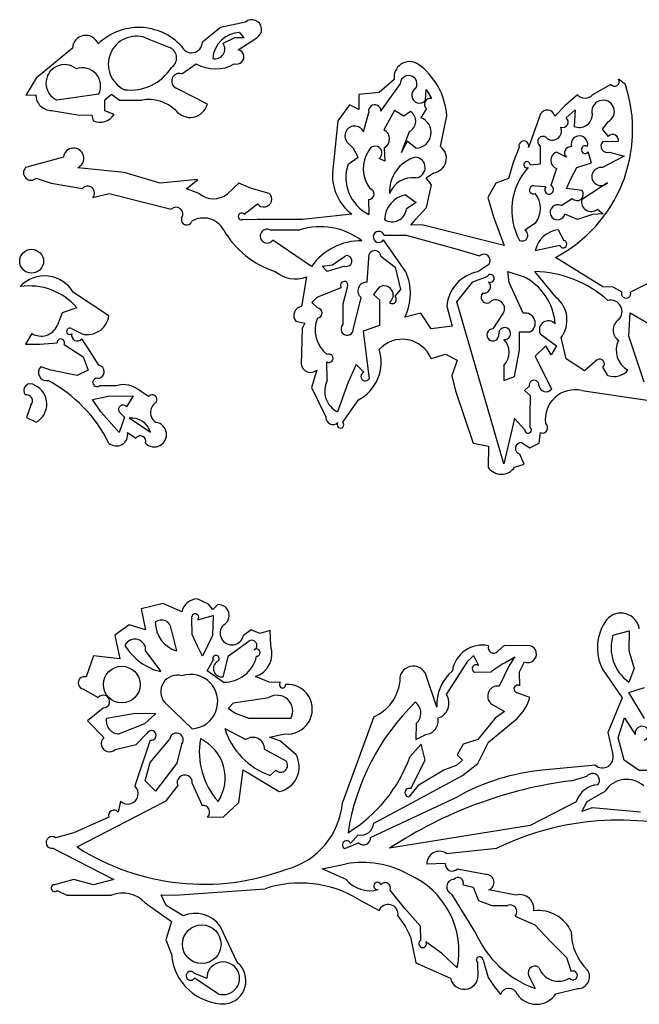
# Model space of a CAD drawing. Extents: x 0.1 to 7.7, y 0.72 to 10.33.
# Tile 5 of 12: x 4.03 to 5.69, y 2.6 to 5.24. Entities that reach past the tile are written whole.
import ezdxf

# ---------------------------------------------------------------- set-up
doc = ezdxf.new("R2010")
doc.units = 0

msp = doc.modelspace()

# ---------------------------------------------------------------- linework, layer by layer
at = {"layer": 'Default', "color": 162, "linetype": 'CONTINUOUS'}
for p, q in [((4.569151, 5.21457), (4.52074, 5.175436)), ((4.635829, 5.229183), (4.569151, 5.21457)), ((4.368835, 5.187517), (4.435244, 5.160687)), ((4.606215, 5.187517), (4.575648, 5.172503)), ((4.63169, 5.187294), (4.606215, 5.187517)), ((4.616495, 5.155498), (4.666192, 5.187611)), ((4.620324, 5.201544), (4.63169, 5.187294)), ((4.173607, 5.159734), (4.077007, 5.079655)), ((4.465758, 5.091119), (4.504422, 5.118072)), ((4.077007, 5.079655), (4.058223, 5.048137)), ((5.033015, 5.075759), (4.993204, 5.040938)), ((4.997695, 4.991461), (5.049406, 5.062986)), ((5.6122, 5.062516), (5.563147, 5.035154)), ((5.650549, 5.062095), (5.632406, 5.076779)), ((4.058223, 5.048137), (4.049557, 5.034124)), ((4.049557, 5.034124), (4.075642, 5.035263)), ((4.243972, 5.036781), (4.131944, 5.020849)), ((4.260198, 5.021467), (4.277886, 5.036474)), ((4.277886, 5.036474), (4.299227, 5.020849)), ((4.534075, 5.009846), (4.450906, 5.052955)), ((4.938837, 5.035493), (4.938475, 4.995555)), ((4.993204, 5.040938), (4.938837, 5.035493)), ((5.116821, 5.020266), (5.11814, 5.048707)), ((5.11814, 5.048707), (5.132959, 5.025099)), ((5.52237, 5.034738), (5.490118, 5.006317)), ((4.260401, 4.992043), (4.260198, 5.021467)), ((4.299227, 5.020849), (4.359193, 5.020849)), ((4.91401, 5.008527), (4.882674, 4.965741)), ((4.938475, 4.995555), (4.91401, 5.008527)), ((5.490118, 5.006317), (5.462087, 4.977799)), ((4.117599, 4.993064), (4.186832, 4.981399)), ((4.186832, 4.981399), (4.225401, 4.98021)), ((4.225401, 4.98021), (4.229167, 4.965294)), ((4.284998, 4.982608), (4.260401, 4.992043)), ((4.950813, 4.93632), (4.965278, 4.987957)), ((5.03409, 4.993085), (5.005505, 4.940996)), ((5.059101, 4.977758), (5.03409, 4.993085)), ((5.077032, 4.990129), (5.059101, 4.977758)), ((5.119015, 4.998216), (5.104167, 4.973381)), ((5.156985, 4.896505), (5.173611, 4.979138)), ((5.424027, 4.983929), (5.392106, 4.894366)), ((5.492118, 4.97379), (5.516219, 4.994679)), ((5.516219, 4.994679), (5.513568, 4.950601)), ((4.882674, 4.965741), (4.868056, 4.826142)), ((5.603501, 4.96281), (5.588597, 4.942914)), ((5.052645, 4.880429), (5.073654, 4.93686)), ((5.588597, 4.942914), (5.604726, 4.923202)), ((4.924613, 4.891322), (4.909454, 4.906371)), ((5.067711, 4.911404), (5.052645, 4.880429)), ((5.090872, 4.892361), (5.067711, 4.911404)), ((5.423918, 4.850521), (5.423611, 4.897852)), ((5.631299, 4.909265), (5.590498, 4.909933)), ((4.937077, 4.868382), (4.924613, 4.891322)), ((5.005936, 4.892965), (5.007971, 4.857525)), ((5.366511, 4.895219), (5.35056, 4.853602)), ((5.493341, 4.868412), (5.466885, 4.882035)), ((5.560308, 4.853514), (5.551406, 4.882158)), ((5.64718, 4.871089), (5.589183, 4.84033)), ((5.608613, 4.88196), (5.64718, 4.871089)), ((4.149354, 4.868662), (4.048609, 4.840566)), ((4.910152, 4.849519), (4.937077, 4.868382)), ((5.007971, 4.857525), (4.992764, 4.864526)), ((5.35056, 4.853602), (5.338321, 4.811614)), ((5.395965, 4.847897), (5.423918, 4.850521)), ((5.52128, 4.84065), (5.560308, 4.853514)), ((4.311376, 4.827088), (4.187654, 4.840152)), ((4.40832, 4.798626), (4.311376, 4.827088)), ((5.118204, 4.812647), (5.138183, 4.826545)), ((5.466232, 4.837992), (5.451389, 4.792351)), ((5.505886, 4.81197), (5.52128, 4.84065)), ((4.076862, 4.812523), (4.116401, 4.798626)), ((4.116401, 4.798626), (4.200657, 4.78472)), ((4.508399, 4.808952), (4.40832, 4.798626)), ((4.478363, 4.783471), (4.508399, 4.808952)), ((4.617868, 4.798797), (4.587479, 4.770196)), ((4.652096, 4.784738), (4.617868, 4.798797)), ((5.132934, 4.793899), (5.118204, 4.812647)), ((5.119064, 4.733585), (5.132934, 4.793899)), ((5.304386, 4.798857), (5.283246, 4.760648)), ((5.338321, 4.811614), (5.304386, 4.798857)), ((5.437883, 4.788955), (5.409918, 4.790695)), ((5.493736, 4.784247), (5.505886, 4.81197)), ((5.602697, 4.799419), (5.533762, 4.75461)), ((4.228139, 4.760353), (4.271898, 4.77151)), ((4.271898, 4.77151), (4.437619, 4.72907)), ((4.512452, 4.771415), (4.478363, 4.783471)), ((4.699536, 4.771505), (4.652096, 4.784738)), ((5.063148, 4.767981), (5.091793, 4.746999)), ((5.535613, 4.77887), (5.493736, 4.784247)), ((4.632084, 4.715451), (4.668028, 4.743648)), ((4.964382, 4.755033), (4.965278, 4.715293)), ((5.091793, 4.746999), (5.066006, 4.729774)), ((5.283246, 4.760648), (5.298611, 4.708572)), ((5.478692, 4.738686), (5.508364, 4.757738)), ((4.919542, 4.715814), (4.788528, 4.701404)), ((5.090767, 4.702258), (5.119064, 4.733585)), ((5.522385, 4.701333), (5.488896, 4.715668)), ((5.562689, 4.715293), (5.522385, 4.701333)), ((5.591199, 4.716849), (5.562689, 4.715293)), ((5.576178, 4.729182), (5.591199, 4.716849)), ((4.666861, 4.701404), (4.627086, 4.70093)), ((4.788528, 4.701404), (4.666861, 4.701404)), ((5.077953, 4.686698), (5.090767, 4.702258)), ((5.107244, 4.687747), (5.077953, 4.686698)), ((5.326726, 4.632376), (5.107244, 4.687747)), ((5.298611, 4.708572), (5.326726, 4.632376)), ((5.410726, 4.692002), (5.381661, 4.673289)), ((4.701718, 4.673626), (4.781346, 4.673626)), ((5.005976, 4.659737), (5.064885, 4.659888)), ((5.064885, 4.659888), (5.200895, 4.622328)), ((5.470738, 4.674186), (5.48618, 4.645862)), ((4.8125, 4.576404), (4.708637, 4.64665)), ((5.064221, 4.561867), (5.004314, 4.646838)), ((5.200895, 4.622328), (5.260692, 4.604181)), ((5.475159, 4.631959), (5.409722, 4.61807)), ((4.840518, 4.576615), (4.868576, 4.580474)), ((4.868576, 4.580474), (4.902737, 4.60495)), ((4.961048, 4.533721), (4.965278, 4.59808)), ((4.997579, 4.603729), (5.0357, 4.573893)), ((5.28571, 4.581163), (5.256235, 4.562009)), ((5.589977, 4.521252), (5.463765, 4.600271)), ((4.854167, 4.562515), (4.840518, 4.576615)), ((4.900722, 4.576796), (4.854167, 4.562515)), ((5.0357, 4.573893), (5.050322, 4.514942)), ((5.336809, 4.562796), (5.377468, 4.54963)), ((5.340278, 4.533418), (5.336809, 4.562796)), ((5.466353, 4.492521), (5.408849, 4.56249)), ((4.79875, 4.548475), (4.78575, 4.469078)), ((5.2003, 4.481221), (5.243317, 4.534964)), ((5.243317, 4.534964), (5.281022, 4.548938)), ((5.377669, 4.451012), (5.340278, 4.533418)), ((5.745862, 4.548626), (5.66457, 4.507358)), ((4.270836, 4.44447), (4.176079, 4.506293)), ((4.8277, 4.493667), (4.891746, 4.519827)), ((4.907776, 4.520186), (4.895833, 4.475251)), ((4.993133, 4.520922), (4.977469, 4.501305)), ((4.977469, 4.501305), (4.993958, 4.487315)), ((5.050322, 4.514942), (5.03443, 4.496621)), ((5.618244, 4.520624), (5.589977, 4.521252)), ((5.640506, 4.507902), (5.618244, 4.520624)), ((4.813418, 4.479689), (4.8277, 4.493667)), ((4.828004, 4.465368), (4.813418, 4.479689)), ((4.895833, 4.475251), (4.895833, 4.420726)), ((4.923869, 4.40645), (4.945006, 4.493182)), ((4.993958, 4.487315), (4.993569, 4.41849)), ((5.326389, 4.048624), (5.2003, 4.481221)), ((4.146373, 4.451817), (4.132617, 4.417363)), ((4.185577, 4.465952), (4.146373, 4.451817)), ((5.104532, 4.450943), (5.061476, 4.440748)), ((5.131944, 4.409736), (5.104532, 4.450943)), ((5.173611, 4.469972), (5.188248, 4.416797)), ((5.297071, 4.409107), (5.324062, 4.450566)), ((5.659722, 4.389538), (5.663236, 4.452432)), ((5.663236, 4.452432), (5.712156, 4.423388)), ((4.769975, 4.429791), (4.794814, 4.424653)), ((4.794814, 4.424653), (4.787186, 4.410402)), ((4.065345, 4.396853), (4.04827, 4.368484)), ((4.170909, 4.409923), (4.199551, 4.395752)), ((4.787186, 4.410402), (4.784722, 4.315364)), ((4.993569, 4.41849), (4.950577, 4.40318)), ((4.950577, 4.40318), (4.966272, 4.275497)), ((5.188248, 4.416797), (5.131944, 4.409736)), ((5.367483, 4.401401), (5.395482, 4.40097)), ((5.368056, 4.352687), (5.367483, 4.401401)), ((5.423217, 4.396354), (5.466305, 4.364228)), ((4.086635, 4.36807), (4.132506, 4.37183)), ((4.214788, 4.358464), (4.19843, 4.382971)), ((5.492078, 4.328904), (5.478763, 4.386325)), ((5.701049, 4.266943), (5.659722, 4.389538)), ((4.04827, 4.368484), (4.086635, 4.36807)), ((4.151483, 4.367815), (4.20233, 4.334938)), ((4.2439, 4.312027), (4.214788, 4.358464)), ((5.354314, 4.282384), (5.368056, 4.352687)), ((5.438056, 4.364263), (5.409722, 4.33612)), ((5.452693, 4.339472), (5.438056, 4.364263)), ((5.466305, 4.364228), (5.452693, 4.339472)), ((4.20233, 4.334938), (4.215279, 4.298791)), ((4.854167, 4.270947), (4.853249, 4.320805)), ((5.131417, 4.330427), (5.170366, 4.341316)), ((5.170366, 4.341316), (5.201726, 4.325987)), ((5.201726, 4.325987), (5.186915, 4.28386)), ((5.409722, 4.33612), (5.453055, 4.248285)), ((5.541311, 4.296892), (5.492078, 4.328904)), ((5.575617, 4.326422), (5.541311, 4.296892)), ((4.116045, 4.298513), (4.08927, 4.308109)), ((4.18649, 4.284736), (4.116045, 4.298513)), ((4.215279, 4.298791), (4.18649, 4.284736)), ((4.826196, 4.298799), (4.812116, 4.252733)), ((4.931244, 4.314239), (4.909722, 4.267223)), ((4.952382, 4.293956), (4.931244, 4.314239)), ((5.326389, 4.311421), (5.326244, 4.271005)), ((5.604167, 4.284736), (5.590278, 4.306542)), ((4.909722, 4.267223), (4.881944, 4.187513)), ((5.186915, 4.28386), (5.196793, 4.24351)), ((5.326244, 4.271005), (5.354314, 4.282384)), ((4.289565, 4.256958), (4.245713, 4.256958)), ((4.376814, 4.228668), (4.355233, 4.242522)), ((4.812116, 4.252733), (4.850185, 4.174158)), ((5.196793, 4.24351), (5.243716, 4.103699)), ((5.393579, 4.25629), (5.38119, 4.244224)), ((5.38119, 4.244224), (5.395988, 4.231597)), ((5.534132, 4.244341), (5.732686, 4.21558)), ((4.227482, 4.220755), (4.268807, 4.22918)), ((4.249627, 4.187439), (4.227482, 4.220755)), ((4.268807, 4.22918), (4.33577, 4.230183)), ((4.33577, 4.230183), (4.317826, 4.200862)), ((4.895685, 4.159566), (4.9375, 4.219473)), ((5.395988, 4.231597), (5.395833, 4.178508)), ((4.0625, 4.2055), (4.051022, 4.172657)), ((4.298611, 4.131958), (4.249627, 4.187439)), ((4.298584, 4.187541), (4.312504, 4.173299)), ((4.051022, 4.172657), (4.076389, 4.159736)), ((4.312504, 4.173299), (4.298611, 4.131958)), ((4.381944, 4.131958), (4.325093, 4.170831)), ((5.354647, 4.169278), (5.326389, 4.048624)), ((5.38204, 4.13938), (5.354647, 4.169278)), ((5.395833, 4.178508), (5.395833, 4.146143)), ((4.320668, 4.132554), (4.343041, 4.117069)), ((5.419973, 4.103603), (5.423541, 4.131884)), ((5.243716, 4.103699), (5.285315, 4.095984)), ((5.285315, 4.095984), (5.283751, 4.03972)), ((5.373314, 4.105129), (5.395287, 4.091355)), ((5.395287, 4.091355), (5.419973, 4.103603)), ((5.380262, 4.047778), (5.368722, 4.074313)), ((5.354588, 4.03945), (5.380262, 4.047778)), ((4.536907, 3.673752), (4.507058, 3.687386)), ((4.416075, 3.675351), (4.357607, 3.660762)), ((4.357607, 3.660762), (4.368424, 3.604632)), ((4.466069, 3.652572), (4.416075, 3.675351)), ((4.549021, 3.659395), (4.536907, 3.673752)), ((4.561892, 3.672239), (4.549021, 3.659395)), ((4.493056, 3.592428), (4.492936, 3.634042)), ((4.508311, 3.631193), (4.549632, 3.642705)), ((4.549632, 3.642705), (4.548159, 3.589963)), ((4.325249, 3.618067), (4.286808, 3.590955)), ((4.368424, 3.604632), (4.325249, 3.618067)), ((4.437599, 3.606053), (4.451389, 3.548622)), ((4.286808, 3.590955), (4.300347, 3.52763)), ((4.507557, 3.561572), (4.493056, 3.592428)), ((4.548159, 3.589963), (4.520833, 3.534734)), ((4.651339, 3.604744), (4.630384, 3.589658)), ((4.674049, 3.594904), (4.651339, 3.604744)), ((4.702197, 3.602652), (4.674049, 3.594904)), ((4.703694, 3.561843), (4.702197, 3.602652)), ((5.617401, 3.590303), (5.660613, 3.602277)), ((5.660613, 3.602277), (5.659722, 3.549259)), ((4.520833, 3.534734), (4.507557, 3.561572)), ((4.59071, 3.535081), (4.645055, 3.574277)), ((5.326515, 3.562511), (5.309717, 3.547621)), ((5.395989, 3.562332), (5.326515, 3.562511)), ((4.229829, 3.535215), (4.210027, 3.47885)), ((4.300347, 3.52763), (4.229829, 3.535215)), ((4.36918, 3.548062), (4.409722, 3.493067)), ((4.576664, 3.479504), (4.59071, 3.535081)), ((5.229372, 3.521019), (5.245075, 3.535816)), ((5.245075, 3.535816), (5.257928, 3.50952)), ((5.334716, 3.519923), (5.355384, 3.532251)), ((5.355384, 3.532251), (5.340136, 3.509258)), ((5.659722, 3.549259), (5.674145, 3.501677)), ((4.533757, 3.495458), (4.549257, 3.523745)), ((5.172705, 3.431791), (5.229372, 3.521019)), ((5.340136, 3.509258), (5.313138, 3.454414)), ((5.367764, 3.492717), (5.38117, 3.519441)), ((5.674145, 3.501677), (5.659722, 3.465289)), ((4.576389, 3.465289), (4.533757, 3.495458)), ((4.699367, 3.465289), (4.663027, 3.479791)), ((5.146718, 3.397709), (5.118332, 3.483055)), ((5.247884, 3.492084), (5.292144, 3.492244)), ((5.369084, 3.455095), (5.367764, 3.492717)), ((5.589519, 3.500048), (5.642104, 3.423056)), ((4.729727, 3.464166), (4.699367, 3.465289)), ((5.659572, 3.437347), (5.702047, 3.450446)), ((4.201831, 3.446812), (4.242638, 3.423616)), ((4.60402, 3.409565), (4.697977, 3.423622)), ((5.395215, 3.424026), (5.361346, 3.436778)), ((5.642104, 3.423056), (5.604167, 3.330232)), ((5.701389, 3.368066), (5.659572, 3.437347)), ((4.256097, 3.395867), (4.213542, 3.361304)), ((4.493056, 3.340288), (4.420692, 3.410378)), ((4.589634, 3.39492), (4.60402, 3.409565)), ((5.298706, 3.403265), (5.327987, 3.386491)), ((4.264769, 3.368711), (4.341023, 3.381955)), ((4.341023, 3.381955), (4.396412, 3.381154)), ((4.396412, 3.381154), (4.366438, 3.35354)), ((4.607722, 3.381955), (4.589634, 3.39492)), ((4.645833, 3.368066), (4.607722, 3.381955)), ((4.978796, 3.372191), (4.89482, 3.142867)), ((5.327987, 3.386491), (5.302578, 3.368601)), ((5.631605, 3.316415), (5.64845, 3.369318)), ((5.64845, 3.369318), (5.676516, 3.325078)), ((4.213542, 3.361304), (4.257318, 3.316657)), ((4.366438, 3.35354), (4.298611, 3.3264)), ((4.756965, 3.368066), (4.645833, 3.368066)), ((5.092163, 3.354836), (5.090944, 3.312027)), ((5.302578, 3.368601), (5.256211, 3.312062)), ((5.284981, 3.304246), (5.361309, 3.368027)), ((4.344317, 3.298263), (4.372448, 3.327408)), ((4.580277, 3.340626), (4.636809, 3.31153)), ((4.699715, 3.317818), (4.741073, 3.3264)), ((4.729423, 3.306871), (4.699715, 3.317818)), ((5.090944, 3.312027), (5.117473, 3.325169)), ((5.604167, 3.330232), (5.616932, 3.271404)), ((5.64776, 3.256294), (5.631605, 3.316415)), ((4.28759, 3.284733), (4.344317, 3.298263)), ((4.380954, 3.309863), (4.340278, 3.187404)), ((4.381206, 3.249822), (4.433189, 3.312025)), ((4.465278, 3.298908), (4.452295, 3.248789)), ((4.77112, 3.270502), (4.729423, 3.306871)), ((5.104704, 3.299045), (5.075406, 3.26602)), ((5.115957, 3.256288), (5.104704, 3.299045)), ((5.217011, 3.299479), (5.201386, 3.270559)), ((5.256211, 3.312062), (5.217011, 3.299479)), ((5.256944, 3.24724), (5.284981, 3.304246)), ((4.686916, 3.28597), (4.744015, 3.254611)), ((5.201386, 3.270559), (5.215747, 3.256343)), ((4.368044, 3.200804), (4.381206, 3.249822)), ((4.452295, 3.248789), (4.395833, 3.173621)), ((5.077169, 3.180434), (5.115957, 3.256288)), ((5.200035, 3.243121), (5.165372, 3.23009)), ((5.215747, 3.256343), (5.200035, 3.243121)), ((5.215434, 3.215288), (5.256944, 3.24724)), ((5.570559, 3.243066), (5.429009, 3.229453)), ((5.6875, 3.229177), (5.64776, 3.256294)), ((4.618196, 3.143556), (4.630113, 3.230198)), ((4.630113, 3.230198), (4.725771, 3.172594)), ((4.716746, 3.229969), (4.701389, 3.215288)), ((5.035757, 3.118066), (5.215434, 3.215288)), ((5.165372, 3.23009), (5.09703, 3.188298)), ((5.506443, 3.201399), (5.547951, 3.213376)), ((5.750598, 3.229177), (5.6875, 3.229177)), ((4.395833, 3.173621), (4.368044, 3.200804)), ((4.42426, 3.147582), (4.455066, 3.188082)), ((4.493788, 3.194215), (4.520219, 3.135249)), ((5.09703, 3.188298), (5.071934, 3.158144)), ((4.969999, 3.049611), (5.203733, 3.159586)), ((5.54871, 3.145937), (5.596289, 3.173806)), ((4.18606, 3.024326), (4.42426, 3.147582)), ((4.302347, 3.146872), (4.295599, 3.11705)), ((4.57695, 3.105304), (4.618196, 3.143556)), ((5.51927, 3.145026), (5.396197, 3.081452)), ((5.534008, 3.119135), (5.54871, 3.145937)), ((4.97851, 3.088426), (5.035757, 3.118066)), ((5.561835, 3.129445), (5.534008, 3.119135)), ((5.690873, 3.117039), (5.561835, 3.129445)), ((4.270788, 3.104133), (4.177215, 3.06221)), ((4.534556, 3.10436), (4.57695, 3.105304)), ((5.396197, 3.081452), (5.020833, 3.020843)), ((4.177215, 3.06221), (4.128366, 3.048621)), ((4.916449, 3.033997), (4.937289, 3.056634)), ((4.938906, 3.035507), (4.900463, 3.019847)), ((4.121308, 3.021097), (4.284189, 2.937875)), ((5.17247, 3.006954), (5.307309, 3.020843)), ((4.841137, 2.965865), (4.904778, 2.979176)), ((5.169227, 2.980185), (5.120585, 2.978196)), ((4.904682, 2.937509), (4.841137, 2.965865)), ((5.27771, 2.950626), (5.201562, 2.965287)), ((4.177518, 2.937509), (4.12535, 2.923551)), ((4.230336, 2.92362), (4.177518, 2.937509)), ((4.284189, 2.937875), (4.230336, 2.92362)), ((5.216906, 2.922787), (5.243803, 2.916557)), ((4.132606, 2.907791), (4.158954, 2.895843)), ((4.158954, 2.895843), (4.278226, 2.895843)), ((4.410247, 2.896247), (4.447487, 2.895843)), ((4.423926, 2.867817), (4.410247, 2.896247)), ((4.447487, 2.895843), (4.688127, 2.912878)), ((5.061593, 2.859883), (5.022095, 2.909143)), ((5.248883, 2.7984), (5.186843, 2.898556)), ((5.243803, 2.916557), (5.25801, 2.881291)), ((5.358801, 2.895843), (5.284781, 2.909674)), ((4.368025, 2.874859), (4.438232, 2.825133)), ((4.936867, 2.885035), (4.992576, 2.854168)), ((5.25801, 2.881291), (5.293477, 2.867552)), ((4.469069, 2.840287), (4.423926, 2.867817)), ((5.103672, 2.812857), (5.061593, 2.859883)), ((5.293477, 2.867552), (5.335636, 2.868065)), ((4.438232, 2.825133), (4.423125, 2.775785)), ((5.042973, 2.840543), (5.062507, 2.812502)), ((5.356252, 2.839621), (5.409125, 2.815967)), ((4.614647, 2.715013), (4.56855, 2.812332)), ((5.062507, 2.812502), (5.077008, 2.783774)), ((5.104167, 2.774712), (5.103672, 2.812857)), ((5.409125, 2.815967), (5.451437, 2.770792)), ((4.423125, 2.775785), (4.438423, 2.737512)), ((5.077008, 2.783774), (5.090627, 2.714788)), ((5.159588, 2.740836), (5.117937, 2.77071)), ((5.451437, 2.770792), (5.4933, 2.728867)), ((5.201389, 2.701398), (5.159588, 2.740836)), ((5.090627, 2.714788), (5.183242, 2.67362)), ((5.257701, 2.680615), (5.256944, 2.713934)), ((5.270685, 2.721485), (5.283787, 2.675785)), ((5.4933, 2.728867), (5.505925, 2.691633)), ((4.498808, 2.687509), (4.53257, 2.673493)), ((4.5625, 2.631953), (4.499701, 2.67362)), ((5.283787, 2.675785), (5.298072, 2.654413)), ((5.395833, 2.674674), (5.409722, 2.645842)), ((5.298072, 2.654413), (5.31721, 2.630335)), ((5.464839, 2.631953), (5.522636, 2.645842))]:
    msp.add_line(p, q, dxfattribs=at)
for centre, radius in [((4.064676, 4.590053), 0.031882), ((4.305417, 3.458526), 0.048993), ((4.518949, 2.764412), 0.051595)]:
    msp.add_circle(centre, radius, dxfattribs=at)
for centre, radius, start, end in [((4.350867, 5.059401), 0.155493, 42.798374, 134.230205), ((4.653007, 5.209855), 0.025858, 300.65787, 491.627907), ((4.209123, 5.158341), 0.035543, 20.552172, 177.753757), ((4.344548, 5.116498), 0.075057, 71.120171, 244.723717), ((4.6232, 5.126834), 0.074765, 92.204698, 176.067968), ((4.421193, 5.133383), 0.030707, 303.375662, 422.769093), ((4.491738, 5.176212), 0.029013, 202.634302, 358.466887), ((4.554773, 5.157138), 0.02592, 256.24664, 396.355123), ((4.612268, 5.136447), 0.019514, 251.13456, 437.491535), ((4.15252, 5.065956), 0.049577, 50.449223, 245.480049), ((4.200431, 5.0584), 0.048612, 333.594836, 469.644324), ((4.328271, 5.178085), 0.130414, 263.054379, 327.357436), ((4.555266, 5.202687), 0.098716, 238.998754, 300.89815), ((5.074426, 5.08172), 0.041839, 59.49619, 188.191718), ((4.987257, 4.965586), 0.186846, 4.15938, 54.536003), ((4.459242, 5.071683), 0.020499, 71.465705, 246.005967), ((5.071669, 5.064149), 0.022293, 326.589673, 542.989155), ((5.28508, 4.941224), 0.384938, 297.657857, 378.300529), ((5.621952, 5.070145), 0.012381, 218.038086, 392.39607), ((4.117591, 5.035014), 0.041949, 179.659684, 270.010789), ((5.100783, 5.033747), 0.020951, 120.094392, 319.951619), ((5.542569, 5.053548), 0.027601, 222.960782, 318.206615), ((4.376283, 4.915657), 0.106572, 46.516501, 99.22743), ((4.487595, 5.022711), 0.048228, 218.055645, 344.529021), ((4.981262, 4.991788), 0.016437, 358.860348, 553.480391), ((5.129461, 5.009855), 0.01564, 77.076643, 228.090996), ((5.59108, 4.990206), 0.03008, 294.390483, 557.494021), ((4.247242, 5.005682), 0.044249, 245.889662, 328.569504), ((5.059817, 4.964479), 0.030891, 296.609959, 416.132232), ((5.441937, 4.973909), 0.020522, 10.926971, 150.773852), ((5.527688, 4.982323), 0.034723, 246.0053, 358.086368), ((4.927199, 4.925398), 0.026018, 24.821172, 226.99684), ((5.090244, 4.934065), 0.041709, 270.862439, 430.499902), ((5.455713, 4.938364), 0.024435, 224.110272, 383.385493), ((5.482797, 4.962193), 0.014878, 251.759171, 411.209981), ((4.994195, 4.916877), 0.026639, 296.151546, 424.877926), ((5.430254, 4.909997), 0.013844, 55.133964, 241.323601), ((5.527761, 4.9028), 0.022297, 344.553877, 558.796527), ((5.616749, 4.913825), 0.015248, 342.598479, 502.050304), ((4.982175, 4.87947), 0.018315, 305.319156, 520.062597), ((5.133557, 4.865294), 0.039025, 276.808738, 413.105963), ((5.379423, 4.898229), 0.013258, 343.058959, 553.122661), ((5.503349, 4.880374), 0.015596, 77.767642, 230.083052), ((5.543259, 4.888474), 0.010309, 54.44787, 322.216082), ((5.602138, 4.897619), 0.016945, 133.38884, 292.465911), ((4.176526, 4.865183), 0.027393, 293.968188, 532.704655), ((5.040259, 4.836999), 0.089685, 147.099179, 216.164605), ((5.47495, 4.859889), 0.023569, 110.009108, 248.29103), ((5.013196, 4.813405), 0.109189, 160.685999, 243.969216), ((5.11633, 4.776436), 0.09566, 106.029946, 183.348536), ((5.088115, 4.840602), 0.027833, 275.026862, 446.292886), ((5.387682, 4.848191), 0.008288, 357.962856, 656.104214), ((4.062745, 4.826554), 0.019904, 135.252155, 315.175423), ((5.001995, 4.82147), 0.13402, 178.001997, 232.031999), ((5.514237, 4.727233), 0.16731, 137.275052, 209.106141), ((5.58526, 4.816347), 0.024302, 80.710719, 315.849714), ((4.214344, 4.772476), 0.018365, 318.690968, 498.187167), ((5.08183, 4.748505), 0.06496, 82.281719, 159.881734), ((5.405237, 4.780857), 0.010895, 64.558549, 293.98399), ((5.447023, 4.78116), 0.012013, 139.540178, 428.691263), ((4.550678, 4.814642), 0.057704, 228.51405, 309.624819), ((4.684938, 4.756269), 0.021101, 216.738091, 406.223983), ((4.964727, 4.76972), 0.014691, 268.652965, 437.712589), ((5.07906, 4.697536), 0.07222, 102.728423, 176.930169), ((5.359137, 4.730766), 0.06453, 323.078432, 398.461288), ((5.521245, 4.769263), 0.017284, 221.819373, 393.769302), ((5.469545, 4.72086), 0.020035, 62.834814, 344.98027), ((5.559168, 4.748898), 0.02604, 167.329693, 310.785418), ((4.450527, 4.716353), 0.01812, 324.495192, 495.426586), ((4.625303, 4.709665), 0.008914, 40.4782, 281.532708), ((5.027399, 4.734483), 0.038893, 238.269176, 353.04514), ((4.478961, 4.701317), 0.014409, 161.746154, 341.49762), ((4.524129, 4.645358), 0.060274, 27.332943, 121.511615), ((4.792487, 4.799739), 0.249397, 210.533709, 251.932152), ((4.693547, 4.657155), 0.018387, 63.614667, 325.156758), ((4.836312, 4.500843), 0.181316, 52.595033, 107.647211), ((4.991932, 4.654989), 0.014824, 18.680492, 326.641649), ((5.374975, 4.659511), 0.015315, 243.140898, 424.112133), ((5.479401, 4.603537), 0.071178, 96.990023, 168.218146), ((4.944867, 4.482709), 0.162172, 89.440059, 144.707736), ((5.484253, 4.63607), 0.00998, 204.326098, 438.86361), ((4.981216, 4.602121), 0.016442, 5.613363, 194.224055), ((5.272326, 4.591722), 0.017047, 321.728324, 493.037374), ((4.90562, 4.590594), 0.014642, 250.456553, 461.358184), ((4.768992, 4.626676), 0.083672, 229.93672, 290.833314), ((4.9349, 4.504208), 0.141593, 333.372935, 384.030281), ((5.276455, 4.460751), 0.103257, 101.29273, 174.876802), ((5.290111, 4.544181), 0.010259, 242.017957, 512.373306), ((5.402574, 4.262715), 0.299841, 47.81518, 88.800837), ((4.099212, 4.462032), 0.088699, 29.934255, 137.341372), ((4.899624, 4.526103), 0.010073, 324.028352, 578.540901), ((4.958726, 4.511196), 0.022644, 84.114132, 232.705077), ((5.271887, 4.522609), 0.018342, 263.620939, 403.01554), ((5.309172, 4.411484), 0.154106, 4.158317, 63.693256), ((4.058674, 4.356151), 0.167812, 40.867357, 98.461014), ((5.005715, 4.499641), 0.024722, 306.443275, 480.59278), ((5.280701, 4.493333), 0.015487, 134.488821, 292.915858), ((5.652454, 4.503919), 0.012594, 161.563964, 375.845132), ((5.027898, 4.487786), 0.010988, 226.973659, 413.530036), ((5.304326, 4.463415), 0.02355, 326.934834, 498.339503), ((5.418095, 4.433058), 0.07658, 322.392293, 410.93852), ((5.61163, 4.455717), 0.030176, 313.158907, 464.796402), ((4.789634, 4.444708), 0.024678, 99.056242, 217.190717), ((4.82692, 4.45176), 0.013651, 274.478839, 445.44531), ((5.382956, 4.424703), 0.026835, 297.82526, 461.363138), ((4.213396, 4.452005), 0.057932, 256.173071, 352.526301), ((4.905958, 4.406826), 0.084028, 158.112814, 231.566743), ((5.444787, 4.40688), 0.024001, 41.103126, 206.010764), ((5.651792, 4.406002), 0.033889, 125.170444, 234.150097), ((4.089953, 4.436718), 0.046849, 238.312928, 335.597293), ((4.166457, 4.402702), 0.008483, 58.34405, 312.621374), ((4.186408, 4.39184), 0.014939, 161.986459, 323.582583), ((4.907453, 4.408879), 0.016595, 134.445573, 351.582174), ((5.296592, 4.393081), 0.016033, 88.287891, 369.551233), ((5.328298, 4.396863), 0.015934, 260.96121, 544.036584), ((4.142531, 4.372357), 0.010038, 333.100071, 543.007968), ((5.054671, 4.298236), 0.083224, 22.755475, 137.760108), ((5.290377, 4.34597), 0.049904, 316.188261, 404.789319), ((5.686489, 4.3524), 0.060482, 154.400474, 241.409283), ((4.884735, 4.320046), 0.113574, 297.683484, 377.491517), ((4.85858, 4.330784), 0.011314, 241.884772, 475.40874), ((5.582076, 4.315839), 0.012398, 311.41928, 481.396776), ((4.10452, 4.29262), 0.021737, 134.556191, 280.255774), ((4.240575, 4.294492), 0.017848, 278.596371, 439.264815), ((4.809866, 4.318116), 0.025294, 186.246596, 310.208465), ((4.95619, 4.282366), 0.0122, 108.189833, 325.731182), ((5.620408, 4.330328), 0.048398, 250.392531, 320.115155), ((3.928816, 3.934104), 0.381971, 26.439931, 61.957511), ((4.23915, 4.26624), 0.011367, 68.896361, 305.261392), ((4.909328, 4.242971), 0.06185, 153.107669, 243.720908), ((5.406529, 4.258779), 0.013187, 354.408738, 550.881223), ((4.061747, 4.244212), 0.018302, 48.588618, 219.294262), ((4.050284, 4.208196), 0.055044, 298.310398, 424.647133), ((4.310134, 4.193949), 0.066281, 47.123615, 108.079066), ((5.438348, 4.260121), 0.018878, 187.998623, 321.171006), ((5.515772, 4.167502), 0.079002, 76.561196, 187.79695), ((4.051179, 4.216937), 0.016092, 314.708646, 462.913447), ((4.386555, 4.22032), 0.012829, 318.216934, 499.406409), ((4.412785, 4.185777), 0.030877, 122.660034, 239.646271), ((4.308266, 4.194113), 0.011702, 35.218714, 214.167675), ((4.330945, 4.11838), 0.052776, 14.908053, 96.365379), ((4.392285, 4.126607), 0.032892, 224.042638, 441.438537), ((4.869451, 4.173134), 0.019293, 176.958118, 312.312907), ((4.889389, 4.153012), 0.009088, 139.894039, 406.149058), ((4.291244, 4.126281), 0.030085, 227.277394, 372.034774), ((5.390744, 4.139075), 0.00871, 177.992704, 414.247334), ((5.428732, 4.145337), 0.014419, 248.897754, 412.55085), ((4.355154, 4.109086), 0.014507, 338.377752, 506.615867), ((5.372697, 4.089471), 0.015671, 87.743181, 255.305653), ((5.319261, 4.063606), 0.042796, 213.926337, 325.635817), ((4.508083, 3.644642), 0.042756, 91.372621, 169.311327), ((4.563458, 3.643422), 0.02886, 296.619702, 453.110562), ((4.501615, 3.637968), 0.009526, 314.664014, 564.336095), ((5.638598, 3.599756), 0.049784, 8.881019, 139.700322), ((4.41163, 3.60512), 0.025986, 2.05772, 129.633157), ((4.474932, 3.624952), 0.079878, 179.870506, 252.857967), ((4.599531, 3.596195), 0.031538, 137.20597, 348.036869), ((5.701866, 3.557008), 0.125961, 143.486473, 206.884804), ((4.340335, 3.550997), 0.028994, 354.190026, 515.24744), ((5.724989, 3.557054), 0.112608, 162.826735, 234.578411), ((4.445628, 3.642526), 0.153712, 211.096582, 256.491353), ((4.652905, 3.563393), 0.013419, 295.720368, 485.800714), ((4.66516, 3.54395), 0.009769, 269.863601, 491.172468), ((4.64076, 3.54193), 0.066009, 289.714481, 377.557971), ((5.26857, 3.482745), 0.081106, 78.323131, 171.007967), ((5.298659, 3.55712), 0.014578, 159.720134, 319.335577), ((5.390448, 3.540241), 0.022776, 245.96089, 435.919789), ((4.556828, 3.527822), 0.008598, 297.569841, 568.301985), ((4.579962, 3.552295), 0.087079, 267.648299, 347.993593), ((4.572495, 3.501317), 0.022208, 121.757031, 280.819995), ((5.083966, 3.471625), 0.036217, 18.39669, 190.580017), ((5.251583, 3.501564), 0.010176, 51.430283, 248.681545), ((5.44917, 3.297311), 0.250312, 117.209667, 128.852778), ((4.205429, 3.462959), 0.016543, 73.860424, 257.439073), ((4.453879, 3.439562), 0.044194, 74.184489, 221.327437), ((4.488944, 3.412994), 0.072822, 273.236863, 468.428094), ((5.268176, 3.403594), 0.121601, 130.961303, 182.774049), ((4.734847, 3.457808), 0.008164, 128.842786, 368.645389), ((4.747772, 3.392637), 0.066575, 264.225218, 454.18098), ((4.9314, 3.4802), 0.117951, 293.692883, 352.583719), ((5.309531, 3.427821), 0.026836, 82.276605, 246.210281), ((5.363208, 3.446784), 0.010178, 54.738418, 259.458132), ((4.255975, 3.412947), 0.01708, 270.408077, 501.341294), ((4.720069, 3.387984), 0.041929, 331.638267, 481.793989), ((5.137353, 3.408894), 0.042119, 287.012554, 392.929988), ((5.280584, 3.455168), 0.118786, 312.811247, 344.801093), ((5.523497, 2.967199), 0.621131, 134.33488, 171.173237), ((5.067904, 3.382046), 0.036454, 311.717602, 413.828894), ((4.298848, 3.361279), 0.03488, 167.696573, 269.610657), ((5.114765, 3.360834), 0.035768, 274.342072, 372.568545), ((5.695248, 3.328044), 0.018966, 288.383148, 548.997364), ((4.272359, 3.300606), 0.021998, 133.140286, 313.816091), ((4.384369, 3.322353), 0.012949, 254.704445, 517.020842), ((4.451373, 3.3107), 0.018232, 319.698115, 535.833876), ((4.768735, 3.401547), 0.19806, 197.913757, 250.121285), ((4.655307, 3.285899), 0.031609, 0.127597, 125.818831), ((4.713688, 3.278557), 0.201173, 170.1265, 221.276849), ((4.467564, 3.209367), 0.114228, 326.212574, 425.190775), ((4.712304, 3.238288), 0.06706, 281.585025, 388.709963), ((4.704042, 3.399159), 0.394508, 301.423401, 340.276632), ((5.589553, 3.264097), 0.028338, 227.914253, 374.943804), ((4.730131, 3.242566), 0.01838, 223.263373, 400.940716), ((4.473582, 3.196484), 0.020333, 353.593701, 564.405469), ((5.484504, 2.6524), 0.579715, 95.493235, 118.968302), ((5.562881, 3.202297), 0.018592, 321.400399, 503.420811), ((4.321611, 3.166859), 0.027759, 226.055776, 407.743141), ((5.651904, 2.066873), 1.143813, 97.306189, 123.485427), ((5.580761, 3.12659), 0.064195, 92.991045, 163.310402), ((5.653755, 3.136621), 0.068448, 48.028211, 147.094011), ((5.073243, 3.169596), 0.011527, 70.085412, 263.481473), ((4.522217, 3.117404), 0.017956, 313.407894, 456.388937), ((4.694556, 3.159511), 0.200954, 284.870926, 355.249268), ((4.284162, 3.108731), 0.014142, 36.031464, 198.976982), ((4.943716, 3.09092), 0.034883, 259.383482, 355.899733), ((5.631772, 2.359164), 0.736951, 72.394297, 116.121662), ((4.118765, 3.036416), 0.015529, 51.810664, 279.423403), ((4.905866, 3.029848), 0.011367, 21.409042, 241.619805), ((4.951811, 3.048382), 0.01823, 224.933707, 363.864308), ((4.524667, 3.550452), 0.62567, 237.235262, 290.729786), ((5.153612, 2.979792), 0.033066, 55.229381, 182.767133), ((4.948698, 2.732197), 0.250854, 60.683581, 100.083482), ((5.188293, 2.979028), 0.019102, 176.527945, 313.998747), ((4.982428, 2.745998), 0.223457, 348.486947, 426.501934), ((5.279091, 2.929778), 0.020894, 285.803622, 453.790378), ((4.125946, 2.914275), 0.009295, 93.678671, 315.762844), ((4.782252, 2.628759), 0.299304, 58.896719, 108.329279), ((4.968626, 2.990785), 0.083229, 219.799756, 284.953081), ((4.988119, 2.920085), 0.009911, 20.900611, 281.542017), ((5.008788, 2.914762), 0.014445, 337.108634, 502.175569), ((5.193133, 2.917526), 0.019986, 90.948848, 251.656878), ((5.203781, 2.928391), 0.014271, 336.880461, 500.288522), ((4.307781, 2.819686), 0.081691, 42.484193, 111.210554), ((5.367914, 2.858328), 0.038606, 353.406922, 463.654705), ((5.017072, 2.844759), 0.026241, 350.754899, 518.988934), ((5.342964, 2.851683), 0.017946, 317.766526, 474.10007), ((4.501532, 2.764825), 0.082148, 35.331365, 113.276942), ((5.417372, 2.756527), 0.098, 25.122909, 96.507677), ((5.503702, 2.905986), 0.2766, 202.889929, 250.137325), ((5.646671, 2.797104), 0.140574, 179.580144, 226.271713), ((5.109011, 2.765691), 0.01024, 118.234312, 389.348211), ((4.580632, 2.747538), 0.142563, 184.03292, 270.908303), ((4.57631, 2.673456), 0.04374, 251.595124, 539.950338), ((4.574375, 2.667044), 0.062632, 277.815836, 409.984723), ((5.261651, 2.721646), 0.009035, 358.975808, 598.606425), ((4.489452, 2.679934), 0.012038, 38.99096, 328.364316), ((5.408877, 2.687577), 0.018347, 54.011081, 224.689147), ((5.472104, 2.72087), 0.055596, 199.379702, 301.799562), ((5.51077, 2.680841), 0.01183, 217.624474, 474.177336), ((5.523258, 2.677609), 0.031773, 268.877528, 394.315725), ((5.220048, 2.681631), 0.037667, 192.279734, 358.455097), ((5.33933, 2.623256), 0.023225, 19.990334, 162.252657), ((5.412745, 2.666157), 0.06232, 214.125343, 326.711949)]:
    msp.add_arc(centre, radius, start, end, dxfattribs=at)

doc.saveas('drawing.dxf')
